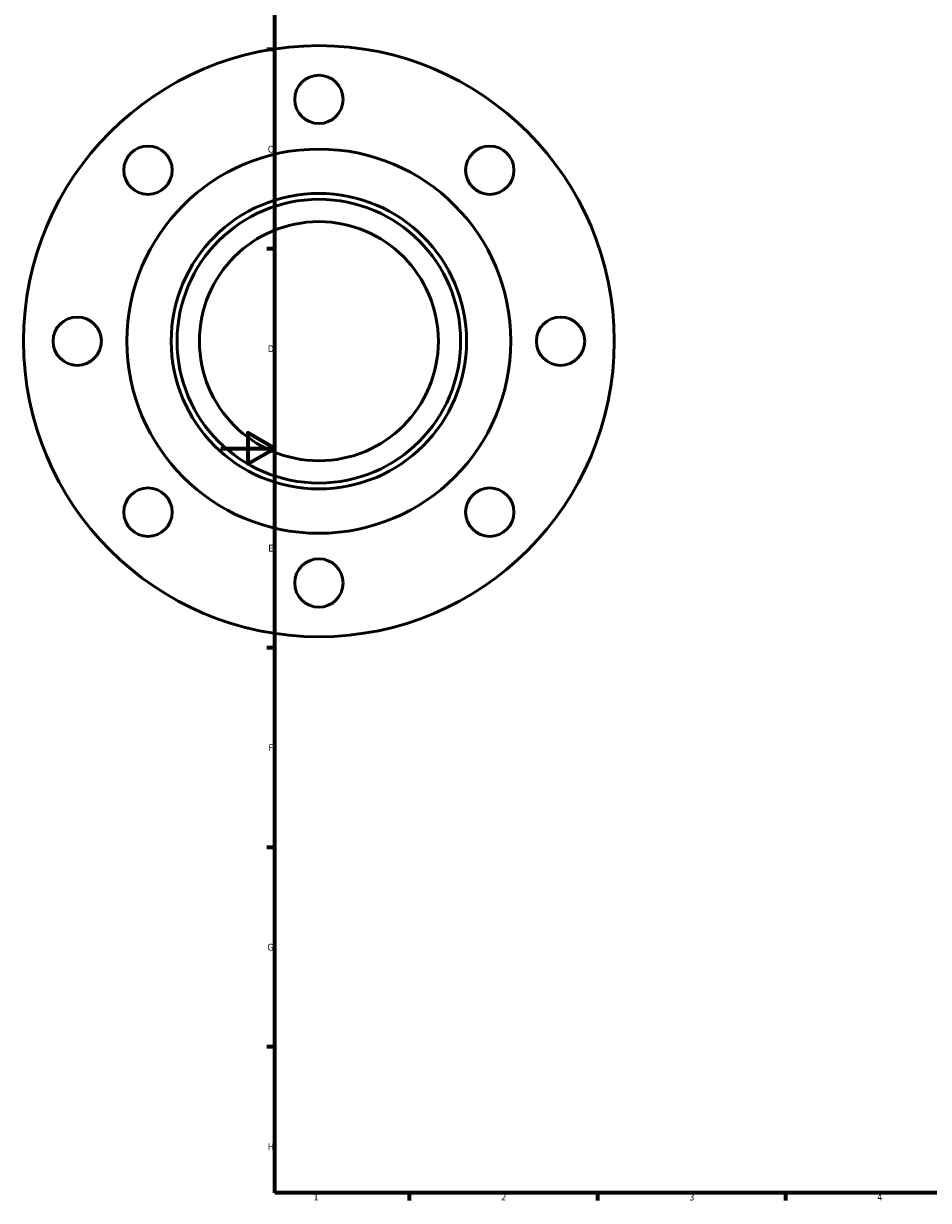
# Model space of a CAD drawing. Header units: millimetres. Extents: x -111 to 933, y -125 to 868.
# Tile 1 of 4: x -74 to 263, y 17 to 455. Entities that reach past the tile are written whole.
import ezdxf

# ---------------------------------------------------------------- set-up
doc = ezdxf.new("R2010")
doc.units = ezdxf.units.MM
doc.layers.add('Border (ISO)', color=7, linetype='Continuous', lineweight=70)
doc.layers.add('Visible (ISO)', color=7, linetype='Continuous', lineweight=50)
doc.styles.add('Note Text (ISO)', font='tahoma.ttf')

# ---------------------------------------------------------------- blocks, each defined once
blk = doc.blocks.new('Borders Default Border')
at = {"layer": 'Border (ISO)'}
for p, q in [((20, 445.5), (17.1, 445.5)), ((20, 371.25), (17.1, 371.25)), ((20, 222.75), (17.1, 222.75)), ((20, 148.5), (17.1, 148.5)), ((20, 74.25), (17.1, 74.25)), ((70.08, 20), (70.08, 17.1)), ((140.17, 20), (140.17, 17.1)), ((210.25, 20), (210.25, 17.1))]:
    blk.add_line(p, q, dxfattribs=at)
at = {"layer": 'Border (ISO)', "flags": 128}
for points in [[(20, 20), (20, 574), (821, 574), (821, 20), (20, 20)], [(0, 297), (20, 297), (10, 302.77), (10, 291.23), (20, 297)]]:
    blk.add_lwpolyline(points, dxfattribs=at)
at = {"layer": 'Border (ISO)', "color": 232, "true_color": 0xca0064, "char_height": 2.5, "attachment_point": 7, "style": 'Note Text (ISO)'}
for s, insert in [('C', (17.43, 407.08)), ('D', (17.43, 332.88)), ('E', (17.64, 258.63)), ('F', (17.7, 184.38)), ('G', (17.31, 110.08)), ('H', (17.44, 35.88)), ('1', (34.48, 17.1)), ('2', (104.37, 17.1)), ('3', (174.43, 17.05)), ('4', (244.42, 17.1))]:
    blk.add_mtext(s, dxfattribs=dict(at, insert=insert))

msp = doc.modelspace()

# ---------------------------------------------------------------- linework, layer by layer
at = {"layer": 'Visible (ISO)'}
for centre, radius in [((36.459, 336.927), 110), ((36.459, 426.927), 9), ((-27.181, 400.567), 9), ((36.459, 336.927), 71.5), ((100.098, 400.567), 9), ((36.459, 336.927), 55), ((36.459, 336.927), 52.8), ((36.459, 336.927), 44.5), ((-53.541, 336.927), 9), ((126.459, 336.927), 9), ((-27.181, 273.288), 9), ((100.098, 273.288), 9), ((36.459, 246.927), 9)]:
    msp.add_circle(centre, radius, dxfattribs=at)

# ---------------------------------------------------------------- block references
msp.add_blockref('Borders Default Border', (0, 0))

doc.saveas('drawing.dxf')
